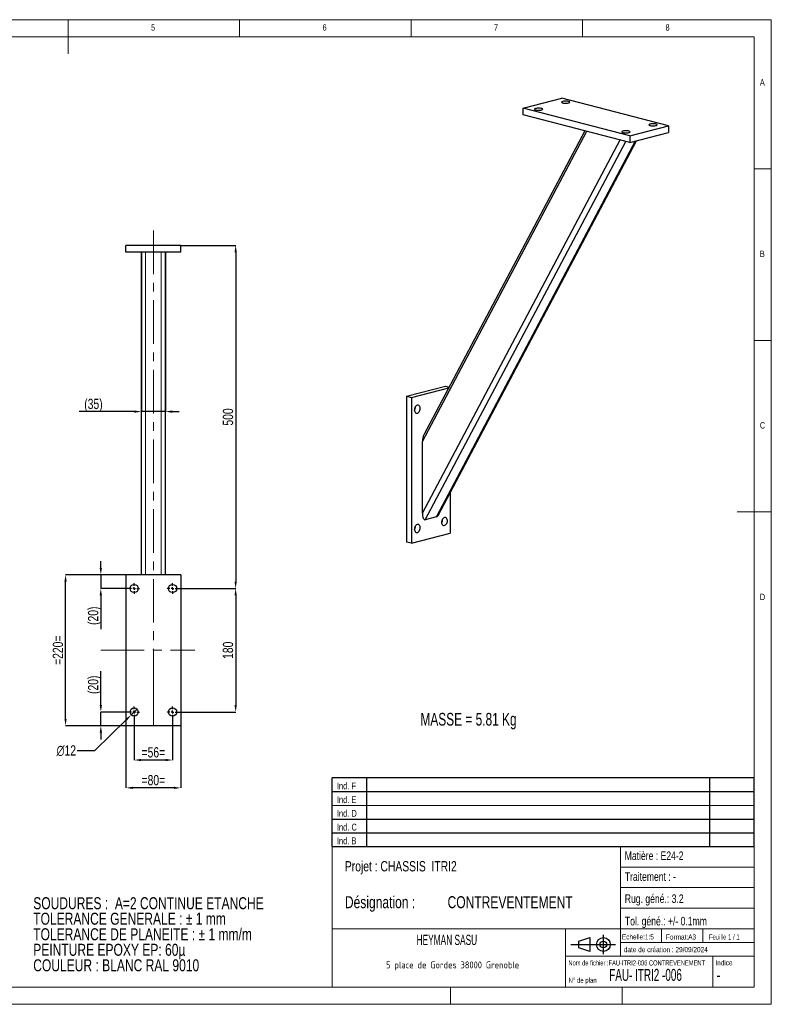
# Model space of a CAD drawing. Header units: millimetres. Extents: x 5 to 415, y 5 to 292.
# Tile 2 of 2: x 196 to 415, y 5 to 292. Entities that reach past the tile are written whole.
import ezdxf

# ---------------------------------------------------------------- set-up
doc = ezdxf.new("R2010")
doc.units = ezdxf.units.MM
doc.header["$PDSIZE"] = -1
doc.linetypes.add('CENTERX2', pattern=[20.32, 12.7, -2.54, 2.54, -2.54])
for name, color, linetype in [('COTES', 1, 'Continuous'), ('NOTES', 6, 'Continuous'), ('TRAIT-MIXTES', 3, 'CENTERX2')]:
    doc.layers.add(name, color=color, linetype=linetype)
doc.layers.add('TRAIT-FORT', color=4, linetype='Continuous', lineweight=25)
doc.styles.add('SLDTEXTSTYLE0', font='TXT', dxfattribs={"width": 0.75})
doc.styles.add('SLDTEXTSTYLE1', font='TXT', dxfattribs={"width": 0.616635})
doc.styles.add('SLDTEXTSTYLE2', font='TXT', dxfattribs={"width": 0.666172})
doc.styles.add('SLDTEXTSTYLE3', font='TXT', dxfattribs={"width": 0.7})
doc.styles.add('SLDTEXTSTYLE4', font='TXT', dxfattribs={"width": 0.692308})
doc.styles.add('SLDTEXTSTYLE5', font='ISOCP3', dxfattribs={"width": 0.96})
doc.styles.add('SLDTEXTSTYLE6', font='TXT', dxfattribs={"width": 0.605})
doc.dimstyles.new('SLDDIMSTYLE0', dxfattribs={"dimtxt": 3, "dimasz": 2, "dimexe": 0, "dimexo": 0.0625, "dimgap": 0.75, "dimtad": 1, "dimlfac": 5, "dimrnd": 1e-09, "dimzin": 12, "dimdsep": 46, "dimtxsty": 'SLDTEXTSTYLE0', "dimsah": 1, "dimcen": 0.09, "dimadec": 0, "dimazin": 3, "dimtfac": 1, "dimtmove": 0, "dimatfit": 0, "dimfxl": 1, "dimfrac": 2, "dimtolj": 1, "dimtzin": 12, "dimarcsym": 0})
doc.dimstyles.new('SLDDIMSTYLE1', dxfattribs={"dimtxt": 3, "dimasz": 2, "dimexe": 0, "dimexo": 0.0625, "dimgap": 0.75, "dimtad": 1, "dimlfac": 5, "dimrnd": 1e-09, "dimzin": 12, "dimdsep": 46, "dimtxsty": 'SLDTEXTSTYLE0', "dimsah": 1, "dimcen": 0.09, "dimadec": 0, "dimazin": 3, "dimtfac": 1, "dimtofl": 0, "dimtmove": 0, "dimatfit": 3, "dimfxl": 1, "dimfrac": 2, "dimtolj": 1, "dimtzin": 12, "dimarcsym": 0})
doc.dimstyles.new('SLDDIMSTYLE3', dxfattribs={"dimtxt": 3, "dimasz": 2, "dimexe": 0, "dimexo": 0.0625, "dimgap": 0.75, "dimtad": 0, "dimtih": 1, "dimtoh": 1, "dimlfac": 5, "dimrnd": 1e-09, "dimzin": 12, "dimdsep": 46, "dimtxsty": 'SLDTEXTSTYLE0', "dimblk1": 'NONE', "dimsah": 1, "dimcen": 0, "dimadec": 0, "dimazin": 3, "dimtfac": 1, "dimtmove": 0, "dimatfit": 3, "dimldrblk": 'NONE', "dimfxl": 1, "dimfrac": 2, "dimtolj": 1, "dimtzin": 12, "dimarcsym": 0})

# ---------------------------------------------------------------- blocks, each defined once
blk = doc.blocks.new('TAB MODIFS')
for p, q in [((123, 20), (0, 20)), ((0, 0), (0, 20)), ((10, 20), (10, 0)), ((110, 20), (110, 0)), ((123, 0), (123, 20)), ((0, 16), (123, 16)), ((0, 8), (123, 8)), ((0, 4), (123, 4)), ((0, 0), (123, 0))]:
    blk.add_line(p, q)
at = {"color": 7, "linetype": 'Continuous', "lineweight": 18}
blk.add_line((0, 12), (123, 12), dxfattribs=at)
at = {"color": 7}
for tag in ['AUTOATTR0', 'AUTOATTR1', 'AUTOATTR2', 'AUTOATTR3', 'AUTOATTR4', 'AUTOATTR5', 'AUTOATTR6', 'AUTOATTR7', 'AUTOATTR8', 'AUTOATTR9']:
    blk.add_attdef(tag, (0, 0), '', height=1, dxfattribs=at)
at = {"layer": 'NOTES', "color": 211, "char_height": 2, "attachment_point": 1, "style": 'SLDTEXTSTYLE0'}
for s, insert in [('Ind. F', (1.36, 18.66)), ('Ind. E', (1.36, 14.66)), ('Ind. D', (1.36, 10.66)), ('Ind. C', (1.36, 6.66)), ('Ind. B', (1.36, 2.66))]:
    blk.add_mtext(s, dxfattribs=dict(at, insert=insert))
blk = doc.blocks.new('Bloc2')
for p, q in [((2.32, 3.8), (5.55, 4.8)), ((2.32, 1.8), (2.32, 3.8)), ((5.55, 4.8), (5.55, 0.8)), ((9.48, 0), (9.48, 5.6)), ((0, 2.8), (12.98, 2.8)), ((5.55, 0.8), (2.32, 1.8))]:
    blk.add_line(p, q)
for radius in [2, 1]:
    blk.add_circle((9.48, 2.8), radius)
blk = doc.blocks.new('SW_NOTE_0')
at = {"layer": 'NOTES', "color": 0, "char_height": 3.5, "attachment_point": 1, "style": 'SLDTEXTSTYLE0'}
for s, insert in [('SOUDURES :  A=2 CONTINUE ETANCHE', (0, 4.51)), ('TOLERANCE GENERALE : ± 1 mm', (0, -0.01)), ('TOLERANCE DE PLANEITE : ± 1 mm/m', (0, -4.54)), ('PEINTURE EPOXY EP: 60µ', (0, -9.07)), ('COULEUR : BLANC RAL 9010', (0, -13.59))]:
    blk.add_mtext(s, dxfattribs=dict(at, insert=insert))
blk = doc.blocks.new('SW_NOTE_1')
at = {"layer": 'NOTES', "color": 0, "char_height": 3.5, "attachment_point": 1, "style": 'SLDTEXTSTYLE0'}
for s, insert in [('Désignation :', (0, 4.51)), ('CONTREVENTEMENT', (29.93, 4.51))]:
    blk.add_mtext(s, dxfattribs=dict(at, insert=insert))
blk = doc.blocks.new('SW_NOTE_2')
at = {"layer": 'NOTES', "color": 0, "insert": (20.94, 2.58), "char_height": 2, "attachment_point": 2, "style": 'SLDTEXTSTYLE5'}
blk.add_mtext('5 place de Gordes 38000 Grenoble', dxfattribs=at)
blk = doc.blocks.new('_D_8')
at = {"layer": 'COTES', "color": 0, "lineweight": -2, "transparency": 16777216}
for p, q in [((231.34, 224.14), (231.34, 177.76)), ((238.34, 224.14), (238.34, 177.76)), ((229.34, 177.76), (213.25, 177.76)), ((238.34, 177.76), (231.34, 177.76)), ((240.34, 177.76), (242.34, 177.76))]:
    blk.add_line(p, q, dxfattribs=at)
at = {"layer": 'COTES', "color": 0, "transparency": 16777216}
for points in [[(229.34, 178.09), (229.34, 177.43), (231.34, 177.76)], [(240.34, 178.09), (240.34, 177.43), (238.34, 177.76)]]:
    blk.add_solid(points, dxfattribs=at)
at = {"layer": 'Defpoints', "color": 0, "transparency": 16777216}
for p in [(231.34, 224.2), (238.34, 224.2), (238.34, 177.76)]:
    blk.add_point(p, dxfattribs=at)
at = {"layer": 'COTES', "color": 0, "transparency": 16777216, "insert": (217.38, 181.51), "char_height": 3, "attachment_point": 2, "style": 'SLDTEXTSTYLE0'}
blk.add_mtext('\\A1;(35)', dxfattribs=at)
blk = doc.blocks.new('_D_9')
at = {"layer": 'COTES', "color": 0, "lineweight": -2, "transparency": 16777216}
for p, q in [((242.9, 226.2), (258.84, 226.2)), ((258.84, 224.2), (258.84, 128.2)), ((242.1, 126.2), (258.84, 126.2))]:
    blk.add_line(p, q, dxfattribs=at)
at = {"layer": 'COTES', "color": 0, "transparency": 16777216}
for points in [[(258.5, 224.2), (259.17, 224.2), (258.84, 226.2)], [(258.5, 128.2), (259.17, 128.2), (258.84, 126.2)]]:
    blk.add_solid(points, dxfattribs=at)
at = {"layer": 'Defpoints', "color": 0, "transparency": 16777216}
for p in [(242.84, 226.2), (242.04, 126.2), (258.84, 126.2)]:
    blk.add_point(p, dxfattribs=at)
at = {"layer": 'COTES', "color": 0, "transparency": 16777216, "insert": (255.09, 176.2), "char_height": 3, "attachment_point": 2, "rotation": 90, "style": 'SLDTEXTSTYLE0'}
blk.add_mtext('\\A1;500', dxfattribs=at)
blk = doc.blocks.new('_D_10')
at = {"layer": 'COTES', "color": 0, "lineweight": -2, "transparency": 16777216}
for p, q in [((242.1, 126.2), (258.84, 126.2)), ((258.84, 124.2), (258.84, 92.2)), ((242.1, 90.2), (258.84, 90.2))]:
    blk.add_line(p, q, dxfattribs=at)
at = {"layer": 'COTES', "color": 0, "transparency": 16777216}
for points in [[(258.5, 124.2), (259.17, 124.2), (258.84, 126.2)], [(258.5, 92.2), (259.17, 92.2), (258.84, 90.2)]]:
    blk.add_solid(points, dxfattribs=at)
at = {"layer": 'Defpoints', "color": 0, "transparency": 16777216}
for p in [(242.04, 126.2), (242.04, 90.2), (258.84, 90.2)]:
    blk.add_point(p, dxfattribs=at)
at = {"layer": 'COTES', "color": 0, "transparency": 16777216, "insert": (255.09, 108.2), "char_height": 3, "attachment_point": 2, "rotation": 90, "style": 'SLDTEXTSTYLE0'}
blk.add_mtext('\\A1;180', dxfattribs=at)
blk = doc.blocks.new('_D_11')
at = {"layer": 'COTES', "color": 0, "lineweight": -2, "transparency": 16777216}
for p, q in [((229.24, 88.54), (229.24, 76.2)), ((240.44, 88.54), (240.44, 76.2)), ((238.44, 76.2), (231.24, 76.2))]:
    blk.add_line(p, q, dxfattribs=at)
at = {"layer": 'COTES', "color": 0, "transparency": 16777216}
for points in [[(231.24, 76.53), (231.24, 75.87), (229.24, 76.2)], [(238.44, 76.53), (238.44, 75.87), (240.44, 76.2)]]:
    blk.add_solid(points, dxfattribs=at)
at = {"layer": 'Defpoints', "color": 0, "transparency": 16777216}
for p in [(229.24, 88.6), (240.44, 88.6), (229.24, 76.2)]:
    blk.add_point(p, dxfattribs=at)
at = {"layer": 'COTES', "color": 0, "transparency": 16777216, "insert": (234.84, 79.95), "char_height": 3, "attachment_point": 2, "style": 'SLDTEXTSTYLE0'}
blk.add_mtext('\\A1;=56=', dxfattribs=at)
blk = doc.blocks.new('_D_12')
at = {"layer": 'COTES', "color": 0, "lineweight": -2, "transparency": 16777216}
for p, q in [((226.84, 86.14), (226.84, 68.08)), ((242.84, 86.14), (242.84, 68.08)), ((240.84, 68.08), (228.84, 68.08))]:
    blk.add_line(p, q, dxfattribs=at)
at = {"layer": 'COTES', "color": 0, "transparency": 16777216}
for points in [[(228.84, 68.42), (228.84, 67.75), (226.84, 68.08)], [(240.84, 68.42), (240.84, 67.75), (242.84, 68.08)]]:
    blk.add_solid(points, dxfattribs=at)
at = {"layer": 'Defpoints', "color": 0, "transparency": 16777216}
for p in [(226.84, 86.2), (242.84, 86.2), (226.84, 68.08)]:
    blk.add_point(p, dxfattribs=at)
at = {"layer": 'COTES', "color": 0, "transparency": 16777216, "insert": (234.84, 71.83), "char_height": 3, "attachment_point": 2, "style": 'SLDTEXTSTYLE0'}
blk.add_mtext('\\A1;=80=', dxfattribs=at)
blk = doc.blocks.new('_D_13')
at = {"layer": 'COTES', "color": 0, "lineweight": -2, "transparency": 16777216}
for p, q in [((226.77, 130.2), (209.25, 130.2)), ((209.25, 88.2), (209.25, 128.2)), ((226.77, 86.2), (209.25, 86.2))]:
    blk.add_line(p, q, dxfattribs=at)
at = {"layer": 'COTES', "color": 0, "transparency": 16777216}
for points in [[(208.91, 128.2), (209.58, 128.2), (209.25, 130.2)], [(208.91, 88.2), (209.58, 88.2), (209.25, 86.2)]]:
    blk.add_solid(points, dxfattribs=at)
at = {"layer": 'Defpoints', "color": 0, "transparency": 16777216}
for p in [(209.25, 130.2), (226.84, 130.2), (226.84, 86.2)]:
    blk.add_point(p, dxfattribs=at)
at = {"layer": 'COTES', "color": 0, "transparency": 16777216, "insert": (205.5, 108.2), "char_height": 3, "attachment_point": 2, "rotation": 90, "style": 'SLDTEXTSTYLE0'}
blk.add_mtext('\\A1;=220=', dxfattribs=at)
blk = doc.blocks.new('_D_14')
at = {"layer": 'COTES', "color": 0, "lineweight": -2, "transparency": 16777216}
for p, q in [((230.09, 91.04), (228.38, 89.36)), ((217.8, 79), (226.95, 87.96)), ((212.62, 79), (217.8, 79))]:
    blk.add_line(p, q, dxfattribs=at)
at = {"layer": 'COTES', "color": 0, "transparency": 16777216}
blk.add_solid([(226.72, 88.2), (227.18, 87.72), (228.38, 89.36)], dxfattribs=at)
at = {"layer": 'Defpoints', "color": 0, "transparency": 16777216}
for p in [(228.38, 89.36), (230.09, 91.04)]:
    blk.add_point(p, dxfattribs=at)
at = {"layer": 'COTES', "color": 0, "transparency": 16777216, "insert": (206.62, 80.5), "char_height": 3, "attachment_point": 1, "style": 'SLDTEXTSTYLE0'}
blk.add_mtext('\\A1;∅12', dxfattribs=at)
blk = doc.blocks.new('_NONE')
blk = doc.blocks.new('_D_15')
at = {"layer": 'COTES', "color": 0, "lineweight": -2, "transparency": 16777216}
for p, q in [((219.53, 132.2), (219.53, 134.2)), ((226.77, 130.2), (219.53, 130.2)), ((219.53, 130.2), (219.53, 126.2)), ((227.57, 126.2), (219.53, 126.2)), ((219.53, 124.2), (219.53, 114.33))]:
    blk.add_line(p, q, dxfattribs=at)
at = {"layer": 'COTES', "color": 0, "transparency": 16777216}
for points in [[(219.19, 132.2), (219.86, 132.2), (219.53, 130.2)], [(219.19, 124.2), (219.86, 124.2), (219.53, 126.2)]]:
    blk.add_solid(points, dxfattribs=at)
at = {"layer": 'Defpoints', "color": 0, "transparency": 16777216}
for p in [(226.84, 130.2), (219.53, 126.2), (227.64, 126.2)]:
    blk.add_point(p, dxfattribs=at)
at = {"layer": 'COTES', "color": 0, "transparency": 16777216, "insert": (215.78, 118.26), "char_height": 3, "attachment_point": 2, "rotation": 90, "style": 'SLDTEXTSTYLE0'}
blk.add_mtext('\\A1;(20)', dxfattribs=at)
blk = doc.blocks.new('_D_16')
at = {"layer": 'COTES', "color": 0, "lineweight": -2, "transparency": 16777216}
for p, q in [((219.53, 92.2), (219.53, 102.08)), ((227.57, 90.2), (219.53, 90.2)), ((219.53, 86.2), (219.53, 90.2)), ((226.77, 86.2), (219.53, 86.2)), ((219.53, 84.2), (219.53, 82.2))]:
    blk.add_line(p, q, dxfattribs=at)
at = {"layer": 'COTES', "color": 0, "transparency": 16777216}
for points in [[(219.19, 92.2), (219.86, 92.2), (219.53, 90.2)], [(219.19, 84.2), (219.86, 84.2), (219.53, 86.2)]]:
    blk.add_solid(points, dxfattribs=at)
at = {"layer": 'Defpoints', "color": 0, "transparency": 16777216}
for p in [(219.53, 90.2), (227.64, 90.2), (226.84, 86.2)]:
    blk.add_point(p, dxfattribs=at)
at = {"layer": 'COTES', "color": 0, "transparency": 16777216, "insert": (215.78, 98.14), "char_height": 3, "attachment_point": 2, "rotation": 90, "style": 'SLDTEXTSTYLE0'}
blk.add_mtext('\\A1;(20)', dxfattribs=at)
blk = doc.blocks.new('SW_CENTERMARKSYMBOL_0')
at = {"layer": 'TRAIT-MIXTES', "color": 0}
for p, q in [((-0.8, 0), (-1.6, 0)), ((0, 0), (-0.4, 0)), ((0, 0.8), (0, 1.6)), ((0, 0), (0, 0.4)), ((0, 0), (0, -0.4)), ((0, 0), (0.4, 0)), ((0.8, 0), (1.6, 0)), ((0, -0.8), (0, -1.6))]:
    blk.add_line(p, q, dxfattribs=at)
blk = doc.blocks.new('SW_CENTERMARKSYMBOL_1')
at = {"layer": 'TRAIT-MIXTES', "color": 0}
for p, q in [((-0.8, 0), (-1.6, 0)), ((0, 0), (-0.4, 0)), ((0, 0.8), (0, 1.6)), ((0, 0), (0, 0.4)), ((0, 0), (0, -0.4)), ((0, 0), (0.4, 0)), ((0.8, 0), (1.6, 0)), ((0, -0.8), (0, -1.6))]:
    blk.add_line(p, q, dxfattribs=at)
blk = doc.blocks.new('SW_CENTERMARKSYMBOL_2')
at = {"layer": 'TRAIT-MIXTES', "color": 0}
for p, q in [((-0.8, 0), (-1.6, 0)), ((0, 0), (-0.4, 0)), ((0, 0.8), (0, 1.6)), ((0, 0), (0, 0.4)), ((0, 0), (0, -0.4)), ((0, 0), (0.4, 0)), ((0.8, 0), (1.6, 0)), ((0, -0.8), (0, -1.6))]:
    blk.add_line(p, q, dxfattribs=at)
blk = doc.blocks.new('SW_CENTERMARKSYMBOL_3')
at = {"layer": 'TRAIT-MIXTES', "color": 0}
for p, q in [((-0.8, 0), (-1.6, 0)), ((0, 0), (-0.4, 0)), ((0, 0.8), (0, 1.6)), ((0, 0), (0, 0.4)), ((0, 0), (0, -0.4)), ((0, 0), (0.4, 0)), ((0.8, 0), (1.6, 0)), ((0, -0.8), (0, -1.6))]:
    blk.add_line(p, q, dxfattribs=at)

msp = doc.modelspace()

# ---------------------------------------------------------------- linework, layer by layer
at = {"lineweight": 18}
for p, q in [((415, 292), (5, 292)), ((210, 292), (210, 282)), ((260, 287), (260, 292)), ((310, 292), (310, 287)), ((360, 287), (360, 292)), ((415, 5), (415, 292)), ((410, 287), (10, 287)), ((410, 287), (410, 10)), ((415, 248.5), (410, 248.5)), ((232.5374, 130.2), (232.5374, 224.2)), ((237.1374, 130.2), (237.1374, 224.2)), ((410, 198.5), (415, 198.5)), ((415, 148.5), (405, 148.5)), ((286.999, 50.9996), (286.999, 9.9996)), ((409.999, 50.9996), (286.999, 50.9996)), ((370.999, 50.9996), (370.999, 18.9996)), ((370.999, 44.9996), (409.999, 44.9996)), ((370.999, 38.9996), (409.999, 38.9996)), ((370.999, 32.9996), (409.999, 32.9996)), ((286.999, 26.9996), (409.999, 26.9996)), ((354.999, 26.9996), (354.999, 9.9996)), ((382.999, 26.9996), (382.999, 22.9996)), ((394.999, 26.9996), (394.999, 22.9996)), ((370.999, 22.9996), (409.999, 22.9996)), ((354.999, 18.9996), (409.999, 18.9996)), ((397.999, 18.9996), (397.999, 9.9996)), ((10, 10), (410, 10)), ((321.499, 9.9996), (321.499, 4.9996)), ((371.499, 9.9996), (371.499, 4.9996)), ((5, 5), (415, 5))]:
    msp.add_line(p, q, dxfattribs=at)
at = {"layer": 'TRAIT-FORT', "lineweight": 25}
for p, q in [((342.6274, 266.1971), (353.9411, 269.1253)), ((385.0538, 261.0727), (353.9411, 269.1253)), ((373.7401, 258.1445), (342.6274, 266.1971)), ((342.6274, 264.2652), (342.6274, 266.1971)), ((373.7401, 256.2127), (342.6274, 264.2652)), ((313.2824, 169.0344), (361.1839, 259.4625)), ((360.6336, 259.6049), (313.6735, 170.9539)), ((373.7401, 258.1445), (385.0538, 261.0727)), ((373.7401, 256.2127), (385.0538, 259.1409)), ((385.0538, 261.0727), (385.0538, 259.1409)), ((313.2824, 148.1642), (370.9063, 256.9461)), ((314.131, 146.2248), (372.556, 256.5191)), ((317.3837, 147.0667), (375.4324, 256.6507)), ((317.8412, 147.5258), (375.6808, 256.715)), ((373.7401, 258.1445), (373.7401, 256.2127)), ((242.8374, 226.2), (226.8374, 226.2)), ((226.8374, 224.2), (226.8374, 226.2)), ((242.8374, 224.2), (226.8374, 224.2)), ((231.3374, 130.2), (231.3374, 224.2)), ((238.3374, 130.2), (238.3374, 224.2)), ((242.8374, 224.2), (242.8374, 226.2)), ((308.6862, 182.2528), (320, 185.181)), ((310.1005, 181.8868), (320.9527, 184.6956)), ((320, 185.181), (321.064, 184.9057)), ((308.6862, 182.2528), (310.1005, 181.8868)), ((308.6862, 182.2528), (308.6862, 139.7521)), ((310.1005, 181.8868), (310.1005, 139.3861)), ((313.2824, 148.1642), (313.2824, 169.0344)), ((321.4142, 154.2709), (321.4142, 142.3143)), ((317.3837, 147.0667), (314.131, 146.2248)), ((310.1005, 139.3861), (321.4142, 142.3143)), ((310.1005, 139.3861), (308.6862, 139.7521)), ((242.8374, 130.2), (226.8374, 130.2)), ((226.8374, 130.2), (226.8374, 86.2)), ((242.8374, 130.2), (242.8374, 86.2)), ((242.8374, 86.2), (226.8374, 86.2))]:
    msp.add_line(p, q, dxfattribs=at)
at = {"layer": 'TRAIT-FORT', "lineweight": 25, "flags": 128}
for points in [[(354.2239, 267.7344), (354.4616, 267.6867), (354.7377, 267.6558), (355.0348, 267.6436), (355.3342, 267.6509), (355.6172, 267.6773), (355.866, 267.721), (356.065, 267.7794), (356.2015, 267.8488), (356.2671, 267.9248), (356.2577, 268.0026), (356.1738, 268.0774), (356.0206, 268.1444), (355.8079, 268.1994), (355.549, 268.2391), (355.2602, 268.2608), (354.9595, 268.2632), (354.666, 268.2462), (354.398, 268.2109), (354.1723, 268.1594), (354.0032, 268.095), (353.9014, 268.0218), (353.873, 267.9443), (353.9201, 267.8674), (354.0396, 267.7959), (354.2239, 267.7344)], [(346.3043, 265.6847), (346.542, 265.6369), (346.8181, 265.606), (347.1152, 265.5938), (347.4146, 265.6012), (347.6976, 265.6275), (347.9464, 265.6713), (348.1454, 265.7297), (348.2819, 265.7991), (348.3475, 265.8751), (348.3381, 265.9529), (348.2542, 266.0276), (348.101, 266.0946), (347.8883, 266.1497), (347.6294, 266.1893), (347.3406, 266.211), (347.0399, 266.2135), (346.7464, 266.1965), (346.4784, 266.1612), (346.2527, 266.1097), (346.0836, 266.0453), (345.9818, 265.972), (345.9534, 265.8945), (346.0005, 265.8176), (346.12, 265.7462), (346.3043, 265.6847)], [(379.6798, 261.1459), (379.9174, 261.0982), (380.1935, 261.0673), (380.4906, 261.0551), (380.7901, 261.0625), (381.0731, 261.0888), (381.3219, 261.1326), (381.5208, 261.191), (381.6574, 261.2604), (381.723, 261.3363), (381.7135, 261.4141), (381.6296, 261.4889), (381.4765, 261.5559), (381.2638, 261.611), (381.0049, 261.6506), (380.716, 261.6723), (380.4154, 261.6748), (380.1218, 261.6578), (379.8538, 261.6224), (379.6282, 261.571), (379.4591, 261.5066), (379.3572, 261.4333), (379.3289, 261.3558), (379.3759, 261.2789), (379.4954, 261.2075), (379.6798, 261.1459)], [(371.7602, 259.0962), (371.9979, 259.0485), (372.2739, 259.0176), (372.571, 259.0054), (372.8705, 259.0127), (373.1535, 259.0391), (373.4023, 259.0828), (373.6012, 259.1412), (373.7378, 259.2106), (373.8034, 259.2866), (373.7939, 259.3644), (373.71, 259.4392), (373.5569, 259.5062), (373.3442, 259.5612), (373.0853, 259.6009), (372.7964, 259.6226), (372.4958, 259.625), (372.2022, 259.608), (371.9342, 259.5727), (371.7086, 259.5212), (371.5395, 259.4568), (371.4376, 259.3836), (371.4093, 259.3061), (371.4563, 259.2292), (371.5758, 259.1577), (371.7602, 259.0962)], [(311.7975, 179.6214), (311.5865, 179.5304), (311.3887, 179.3723), (311.2167, 179.1569), (311.0811, 178.898), (310.9905, 178.6116), (310.9507, 178.3159), (310.964, 178.0294), (311.0297, 177.7701), (311.1437, 177.5543), (311.2988, 177.3955), (311.4852, 177.3038), (311.6912, 177.2848), (311.9039, 177.3399), (312.1099, 177.4655), (312.2963, 177.6537), (312.4513, 177.8927), (312.5653, 178.1675), (312.631, 178.4609), (312.6444, 178.7543), (312.6045, 179.0294), (312.514, 179.2688), (312.3784, 179.4576), (312.2063, 179.5839), (312.0085, 179.6396), (311.7975, 179.6214)], [(319.7171, 146.8979), (319.5061, 146.8068), (319.3083, 146.6487), (319.1363, 146.4334), (319.0007, 146.1744), (318.9101, 145.8881), (318.8703, 145.5923), (318.8836, 145.3058), (318.9493, 145.0465), (319.0633, 144.8307), (319.2184, 144.6719), (319.4048, 144.5802), (319.6108, 144.5612), (319.8235, 144.6163), (320.0295, 144.7419), (320.2159, 144.9301), (320.3709, 145.1691), (320.4849, 145.4439), (320.5506, 145.7373), (320.564, 146.0307), (320.5241, 146.3058), (320.4336, 146.5453), (320.298, 146.734), (320.1259, 146.8603), (319.9281, 146.9161), (319.7171, 146.8979)], [(311.7975, 144.8481), (311.5865, 144.7571), (311.3887, 144.5989), (311.2167, 144.3836), (311.0811, 144.1247), (310.9905, 143.8383), (310.9507, 143.5426), (310.964, 143.2561), (311.0297, 142.9968), (311.1437, 142.7809), (311.2988, 142.6222), (311.4852, 142.5304), (311.6912, 142.5115), (311.9039, 142.5666), (312.1099, 142.6921), (312.2963, 142.8803), (312.4513, 143.1194), (312.5653, 143.3942), (312.631, 143.6875), (312.6444, 143.981), (312.6045, 144.2561), (312.514, 144.4955), (312.3784, 144.6843), (312.2063, 144.8105), (312.0085, 144.8663), (311.7975, 144.8481)]]:
    msp.add_lwpolyline(points, dxfattribs=at)
at = {"layer": 'TRAIT-FORT', "lineweight": 25}
for centre in [(229.2374, 126.2), (240.4374, 126.2), (229.2374, 90.2), (240.4374, 90.2)]:
    msp.add_circle(centre, 1.2, dxfattribs=at)
for centre in [(309.5348, 179.048), (317.4544, 146.3244), (309.5348, 144.2746)]:
    msp.add_arc(centre, 1.6966, 326.771666, 4.206697, dxfattribs=at)
for centre, start_param, end_param in [((314.131, 169.2541), 0.68893638, 1.69026396), ((314.131, 148.3838), 1.69026396, 3.26106029), ((317.3837, 149.2256), 3.26106029, 3.83052904)]:
    msp.add_ellipse(centre, major_axis=(0.1011, 2.1698), ratio=0.38827905, start_param=start_param, end_param=end_param, dxfattribs=at)
at = {"layer": 'TRAIT-MIXTES', "lineweight": 18}
for p, q in [((234.8374, 230.5646), (234.8374, 86.2)), ((219.4948, 108.2), (246.9761, 108.2)), ((234.8374, 86.2), (234.8374, 108.1966))]:
    msp.add_line(p, q, dxfattribs=at)

# ---------------------------------------------------------------- block references
for name, p in [('TAB MODIFS', (286.9925, 50.9894)), ('Bloc2', (356.5589, 19.6339))]:
    msp.add_blockref(name, p)
at = {"layer": 'NOTES'}
for name, p in [('SW_NOTE_0', (199.825, 31.7082)), ('SW_NOTE_1', (290.684, 32.0082)), ('SW_NOTE_2', (301.1573, 14.9054))]:
    msp.add_blockref(name, p, dxfattribs=at)
at = {"layer": 'TRAIT-MIXTES'}
for name, p in [('SW_CENTERMARKSYMBOL_2', (229.2374, 126.2)), ('SW_CENTERMARKSYMBOL_3', (240.4374, 126.2)), ('SW_CENTERMARKSYMBOL_0', (229.2374, 90.2)), ('SW_CENTERMARKSYMBOL_1', (240.4374, 90.2))]:
    msp.add_blockref(name, p, dxfattribs=at)

# ---------------------------------------------------------------- texts
at = {"layer": 'NOTES'}
for s, insert, char_height, attachment_point, style in [('5', (234.1667, 290.668), 1.8521, 1, 'SLDTEXTSTYLE0'), ('6', (284.1667, 290.668), 1.8521, 1, 'SLDTEXTSTYLE0'), ('7', (334.1667, 290.668), 1.8521, 1, 'SLDTEXTSTYLE0'), ('8', (384.1667, 290.668), 1.8521, 1, 'SLDTEXTSTYLE0'), ('A', (411.6667, 274.668), 1.8521, 1, 'SLDTEXTSTYLE0'), ('B', (411.6667, 224.668), 1.8521, 1, 'SLDTEXTSTYLE0'), ('C', (411.6667, 174.668), 1.8521, 1, 'SLDTEXTSTYLE0'), ('D', (411.6667, 124.668), 1.8521, 1, 'SLDTEXTSTYLE0'), ('MASSE = 5.81 Kg', (312.7043, 89.9428), 3.704167, 1, 'SLDTEXTSTYLE3'), ('Matière : E24-2', (372.2655, 49.5547), 2.5, 1, 'SLDTEXTSTYLE0'), ('Projet : CHASSIS  ITRI2', (290.684, 46.7425), 3, 1, 'SLDTEXTSTYLE0'), ('Traitement : -', (372.2972, 43.4676), 2.5, 1, 'SLDTEXTSTYLE0'), ('Rug. géné.: 3.2', (372.2837, 37.0335), 2.5, 1, 'SLDTEXTSTYLE0'), ('Tol. géné.: +/- 0.1mm', (372.3226, 30.4989), 2.5, 1, 'SLDTEXTSTYLE0'), ('HEYMAN SASU', (320.4107, 25.2841), 3, 2, 'SLDTEXTSTYLE6'), ('Echelle:1:5', (371.4524, 25.4043), 1.5, 1, 'SLDTEXTSTYLE0'), ('Format:A3', (384.2882, 25.3797), 1.5, 1, 'SLDTEXTSTYLE0'), ('Feuille 1 / 1', (396.8054, 25.3835), 1.5, 1, 'SLDTEXTSTYLE4'), ('date de création : 29/09/2024', (372.0079, 21.6943), 1.5, 1, 'SLDTEXTSTYLE0'), ('Nom de fichier :FAU-ITRI2-006 CONTREVENEMENT', (355.8514, 17.8149), 1.5, 1, 'SLDTEXTSTYLE2'), ('Indice', (398.6917, 17.8597), 1.5, 1, 'SLDTEXTSTYLE0'), ('FAU- ITRI2 -006', (367.755, 15.329), 3.5, 1, 'SLDTEXTSTYLE1'), ('N° de plan', (355.8771, 12.7646), 1.5, 1, 'SLDTEXTSTYLE3'), ('-', (398.9911, 15.2757), 3.5, 1, 'SLDTEXTSTYLE0')]:
    msp.add_mtext(s, dxfattribs=dict(at, insert=insert, char_height=char_height, attachment_point=attachment_point, style=style))

# ---------------------------------------------------------------- dimensions: what is measured, and where the dimension line sits
at = {"layer": 'COTES'}
for base, p1, p2, angle, text, dimstyle, picture, middle in [((238.3374, 177.7593), (231.3374, 224.2), (238.3374, 224.2), 0, '(<>)', 'SLDDIMSTYLE0', '_D_8', (217.3767, 177.7593)), ((219.5274, 126.2), (226.8374, 130.2), (227.6374, 126.2), 90, '(<>)', 'SLDDIMSTYLE0', '_D_15', (219.5274, 118.2625)), ((209.2467, 130.2), (226.8374, 86.2), (226.8374, 130.2), 90, '=<>=', 'SLDDIMSTYLE1', '_D_13', (209.2467, 108.2)), ((219.5274, 90.2), (226.8374, 86.2), (227.6374, 90.2), 90, '(<>)', 'SLDDIMSTYLE0', '_D_16', (219.5274, 98.1375))]:
    dim = msp.add_linear_dim(base=base, p1=p1, p2=p2, angle=angle, text=text, dimstyle=dimstyle, dxfattribs=at)
    dim.commit()
    dim.dimension.update_dxf_attribs({"geometry": picture, "text_midpoint": middle, "dimtype": 160})
for base, p1, p2, picture, middle in [((258.8374, 126.2), (242.8374, 226.2), (242.0374, 126.2), '_D_9', (258.8374, 176.2)), ((258.8374, 90.2), (242.0374, 126.2), (242.0374, 90.2), '_D_10', (258.8374, 108.2))]:
    dim = msp.add_linear_dim(base=base, p1=p1, p2=p2, angle=90, dimstyle='SLDDIMSTYLE1', dxfattribs=at)
    dim.commit()
    dim.dimension.update_dxf_attribs({"geometry": picture, "text_midpoint": middle, "dimtype": 160})
dim = msp.add_diameter_dim_2p(p1=(230.0948, 91.0396), p2=(228.38, 89.3604), dimstyle='SLDDIMSTYLE3', dxfattribs=at)
dim.commit()
dim.dimension.update_dxf_attribs({"geometry": '_D_14', "text_midpoint": (209.2467, 79.0049), "dimtype": 163})
for base, p1, p2, dimstyle, picture, middle in [((226.8374, 68.0841), (242.8374, 86.2), (226.8374, 86.2), 'SLDDIMSTYLE0', '_D_12', (234.8374, 68.0841)), ((229.2374, 76.2), (240.4374, 88.6), (229.2374, 88.6), 'SLDDIMSTYLE1', '_D_11', (234.8374, 76.2))]:
    dim = msp.add_linear_dim(base=base, p1=p1, p2=p2, text='=<>=', dimstyle=dimstyle, dxfattribs=at)
    dim.commit()
    dim.dimension.update_dxf_attribs({"geometry": picture, "text_midpoint": middle, "dimtype": 160})

doc.saveas('drawing.dxf')
